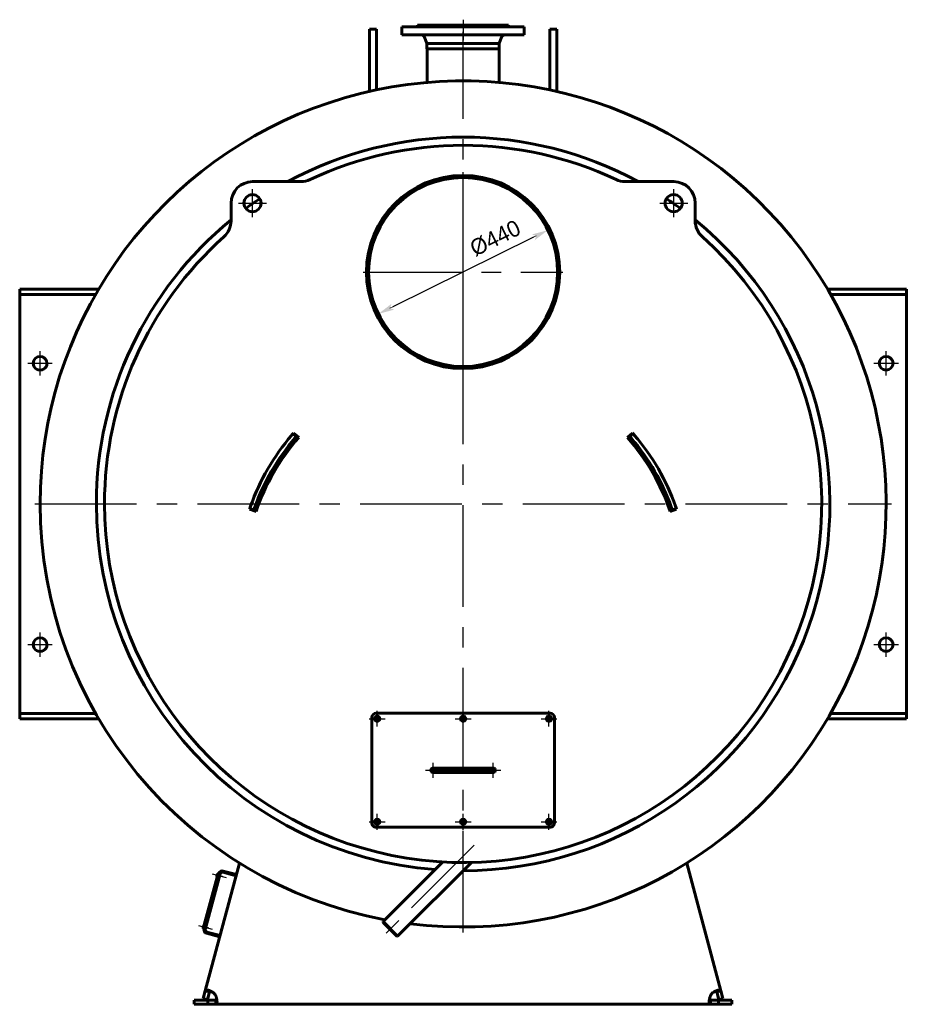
# Model space of a CAD drawing. Header units: millimetres. Extents: x 0 to 4976, y -187 to 841.
# Tile 5 of 6: x 3559 to 3839, y -152 to 154. Entities that reach past the tile are written whole.
import ezdxf

# ---------------------------------------------------------------- set-up
doc = ezdxf.new("R2010")
doc.units = ezdxf.units.MM
for name, pattern in [('CENTER_per1_scale0.029528', [1.5, 0.9375, -0.1875, 0.1875, -0.1875]), ('CENTER_per1_scale0.163386', [8.3, 5.1875, -1.0375, 1.0375, -1.0375]), ('CENTER_per1_scale0.196850', [10, 6.25, -1.25, 1.25, -1.25]), ('CENTER_per1_scale0.236220', [12, 7.5, -1.5, 1.5, -1.5]), ('CENTER_per1_scale0.393701', [20, 12.5, -2.5, 2.5, -2.5]), ('CENTER_per1_scale0.629921', [32, 20, -4, 4, -4]), ('CENTER_per1_scale0.787402', [40, 25, -5, 5, -5]), ('CENTER_per27_scale0.994347', [50.512821, 31.570513, -6.314103, 6.314103, -6.314103]), ('CENTER_per3_scale0.689565', [35.029906, 21.893691, -4.378738, 4.378738, -4.378738]), ('CENTER_per3_scale0.754593', [38.333333, 23.958333, -4.791667, 4.791667, -4.791667]), ('CENTER_per6_scale0.868930', [44.141667, 27.588542, -5.517708, 5.517708, -5.517708]), ('CENTER_per9_scale0.962380', [48.888889, 30.555556, -6.111111, 6.111111, -6.111111])]:
    doc.linetypes.add(name, pattern=pattern)
doc.styles.add('TextStyle_1', font='T-FLEX Type A.TTF', dxfattribs={"height": 5})
doc.dimstyles.new('DIM_ST_3', dxfattribs={"dimtxt": 5, "dimasz": 5, "dimexe": 0, "dimexo": 0, "dimgap": 1.25, "dimtad": 1, "dimlfac": 7.5, "dimrnd": 0.01, "dimdsep": 46, "dimtxsty": 'TextStyle_1', "dimblk": 'Arrow_3_C7_Status', "dimcen": 0.09, "dimclrd": 7, "dimclre": 7, "dimclrt": 7, "dimazin": 0, "dimtfac": 1, "dimtdec": 0, "dimtmove": 0, "dimatfit": 0, "dimldrblk": 'NONE', "dimfxl": 1, "dimtvp": 1, "dimtolj": 1, "dimarcsym": 0})

# ---------------------------------------------------------------- blocks, each defined once
blk = doc.blocks.new('Arrow_3_C7_Status')
at = {"color": 7, "linetype": 'Continuous', "lineweight": 0}
blk.add_line((-1, 0), (-0.8, 0), dxfattribs=at)
at = {"color": 7}
blk.add_solid([(-1, -0.2), (0, 0), (-0.8, 0), (-1, 0.2)], dxfattribs=at)
blk = doc.blocks.new('*D12')
at = {"color": 7, "lineweight": -2}
blk.add_line((21.82, 86.11), (-21.82, 64.56), dxfattribs=at)
at = {"layer": 'Defpoints', "color": 0}
for p in [(26.3, 88.32), (-21.82, 64.56)]:
    blk.add_point(p, dxfattribs=at)
at = {"color": 7, "lineweight": -2, "xscale": 5, "yscale": 5, "zscale": 5}
for p, rotation in [((26.3, 88.32), 26.2888685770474), ((-26.3, 62.34), 206.2888685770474)]:
    blk.add_blockref('Arrow_3_C7_Status', p, dxfattribs=dict(at, rotation=rotation))
at = {"color": 7, "insert": (9.99, 85.84), "char_height": 5, "attachment_point": 5, "rotation": 26.2889, "style": 'TextStyle_1'}
blk.add_mtext('\\A1;%%c440{\\H0.5x;\\S^ ;} ', dxfattribs=at)
blk = doc.blocks.new('_None')
blk = doc.blocks.new('Проекция_3')
at = {"color": 7, "linetype": 'CENTER_per1_scale0.029528', "lineweight": 25}
blk.add_line((0, 153.6667), (0, 150.1333), dxfattribs=at)
at = {"color": 7, "linetype": 'CENTER_per1_scale0.393701', "lineweight": 25}
blk.add_line((0, 153.2667), (0, 147.2667), dxfattribs=at)
at = {"color": 7, "linetype": 'Continuous', "lineweight": 60}
for p, q in [((-29.0667, 143.2075), (-29.0667, 150.7267)), ((-26.9333, 150.7267), (-29.0667, 150.7267)), ((-26.9333, 143.2075), (-26.9333, 150.7267)), ((-17.5537, 151.4667), (-19, 151.4667)), ((-19, 151.4667), (-19, 148.9333)), ((-19, 151.4667), (-19, 151.4667)), ((-19, 151.4667), (-19, 148.9333)), ((-17.5537, 151.4667), (19, 151.4667)), ((-13.2423, 151.6), (-14.3333, 151.6)), ((-14.3333, 151.6), (-14.3333, 151.4667)), ((-14.3333, 151.6), (-14.3333, 151.4667)), ((-14.3333, 151.6), (-14.3333, 151.6)), ((-13.0575, 152), (-14.1333, 152)), ((-14.1333, 152), (-14.1333, 151.8)), ((-14.1333, 152), (-14.1333, 152)), ((-14.1333, 152), (-14.1333, 151.8)), ((14.3333, 151.6), (-13.2423, 151.6)), ((14.1333, 152), (-13.0575, 152)), ((14.1333, 151.8), (14.1333, 152)), ((14.3333, 151.4667), (14.3333, 151.6)), ((19, 148.9333), (19, 151.4667)), ((26.9333, 143.2075), (26.9333, 150.7267)), ((29.0667, 150.7267), (26.9333, 150.7267)), ((29.0667, 143.2075), (29.0667, 150.7267)), ((-17.5537, 148.9333), (-19, 148.9333)), ((-19, 148.9333), (-19, 148.9333)), ((-17.5537, 148.9333), (19, 148.9333)), ((-11.9428, 148.2002), (-11.22, 146.2667)), ((-11.9428, 148.2002), (-11.22, 146.2667)), ((11.22, 146.2667), (11.9428, 148.2002)), ((-11.22, 146.2667), (-11.22, 144.6667)), ((-10.3659, 146.2667), (-11.22, 146.2667)), ((-11.22, 146.2667), (-11.22, 144.6667)), ((-11.22, 146.2667), (-11.22, 146.2667)), ((-10.3659, 144.6667), (-11.22, 144.6667)), ((-11.22, 144.6667), (-11.22, 144.6667)), ((-11.2, 134.1882), (-11.2, 144.6667)), ((-11.2, 134.1882), (-11.2, 144.6667)), ((11.22, 146.2667), (-10.3659, 146.2667)), ((11.22, 144.6667), (-10.3659, 144.6667)), ((11.2, 134.1883), (11.2, 144.6667)), ((11.22, 144.6667), (11.22, 146.2667)), ((-29.0667, 143.2075), (-29.0667, 131.4098)), ((-26.9333, 143.2075), (-26.9333, 131.8753)), ((26.9333, 143.2075), (26.9333, 131.8753)), ((29.0667, 143.2075), (29.0667, 131.4098)), ((-0.0026, 104.6667), (-0.0026, 105.3333)), ((0.0026, 104.6667), (0.0026, 105.3333)), ((-50.3543, 103.3833), (-65.3877, 103.3833)), ((65.3877, 103.3833), (50.3543, 103.3833)), ((-72.0544, 96.7167), (-72.0544, 91.2367)), ((72.0544, 91.2367), (72.0544, 96.7167)), ((-137.6667, 70), (-135.7264, 70)), ((-137.6667, 68.4), (-137.6667, 70)), ((-137.6667, 66.8), (-137.6667, 68.4)), ((-135.7264, 68.4), (-137.6667, 68.4)), ((-113.1548, 70), (-135.7264, 70)), ((-114.0823, 68.4), (-135.7264, 68.4)), ((113.1548, 70), (135.7264, 70)), ((114.0823, 68.4), (135.7264, 68.4)), ((135.7264, 70), (137.6667, 70)), ((137.6667, 68.4), (135.7264, 68.4)), ((137.6667, 70), (137.6667, 68.4)), ((137.6667, 66.8), (137.6667, 68.4)), ((-137.6667, -60.1333), (-137.6667, 66.8)), ((137.6667, 66.8), (137.6667, -60.1333)), ((-51.8089, 24.266), (-52.8149, 25.1411)), ((-51.0326, 23.9388), (-52.6368, 25.3451)), ((52.6368, 25.3451), (51.0326, 23.9388)), ((51.8089, 24.266), (52.8149, 25.1411)), ((-66.2812, 1.7123), (-64.2612, 1.0262)), ((-64.9328, 1.5348), (-66.1936, 1.9685)), ((64.2612, 1.0262), (66.2812, 1.7123)), ((64.9328, 1.5348), (66.1936, 1.9685)), ((-137.6667, -60.1333), (-137.6667, -61.7333)), ((137.6667, -60.1333), (137.6667, -61.7333)), ((-137.6667, -61.7333), (-135.7264, -61.7333)), ((-137.6667, -63.3333), (-137.6667, -61.7333)), ((-135.7264, -63.3333), (-137.6667, -63.3333)), ((-114.0823, -61.7333), (-135.7264, -61.7333)), ((-113.1548, -63.3333), (-135.7264, -63.3333)), ((-28.3333, -95.6667), (-28.3333, -63)), ((-27, -61.6667), (27, -61.6667)), ((28.3333, -63), (28.3333, -95.6667)), ((113.1548, -63.3333), (135.7264, -63.3333)), ((114.0823, -61.7333), (135.7264, -61.7333)), ((135.7264, -61.7333), (137.6667, -61.7333)), ((137.6667, -63.3333), (135.7264, -63.3333)), ((137.6667, -61.7333), (137.6667, -63.3333)), ((-7.6667, -78.6667), (-9.3333, -78.6667)), ((7.6667, -78.6667), (-7.6667, -78.6667)), ((9.3333, -78.6667), (7.6667, -78.6667)), ((-9.3333, -80), (-7.6667, -80)), ((-7.6667, -80), (7.6667, -80)), ((7.6667, -80), (9.3333, -80)), ((27, -97), (-27, -97)), ((-80.0338, -147.7807), (-69.4164, -108.1557)), ((-6.3446, -107.8191), (-24.843, -126.3175)), ((-20.3175, -130.843), (2.5548, -107.9707)), ((69.4164, -108.1557), (80.0338, -147.7807)), ((-76.0938, -111.4396), (-80.649, -128.4399)), ((-80.426, -128.6378), (-75.8017, -111.3799)), ((-80.3915, -128.509), (-75.8362, -111.5087)), ((-80.0396, -128.7413), (-75.4154, -111.4834)), ((-76.4392, -112.265), (-76.2563, -111.5825)), ((-76.3827, -112.363), (-76.344, -112.3734)), ((-76.1197, -111.5362), (-76.1583, -111.5259)), ((-75.8362, -111.5087), (-76.0938, -111.4396)), ((-75.6431, -112.3334), (-75.2568, -112.4369)), ((-75.1463, -112.0248), (-75.5327, -111.9213)), ((-75.2568, -112.4369), (-75.1463, -112.0248)), ((-74.5989, -111.012), (-70.4776, -112.1163)), ((-74.4953, -110.6256), (-70.3741, -111.7299)), ((-80.7184, -128.235), (-80.5355, -127.5524)), ((-80.6618, -128.333), (-80.6232, -128.3434)), ((-80.3988, -127.5062), (-80.4375, -127.4959)), ((-79.9223, -128.3034), (-79.5359, -128.4069)), ((-79.4255, -127.9948), (-79.8118, -127.8913)), ((-79.5359, -128.4069), (-79.4255, -127.9948)), ((-24.843, -126.3175), (-24.843, -126.5721)), ((-20.3175, -130.843), (-24.843, -126.3175)), ((-24.843, -126.5721), (-20.5721, -130.843)), ((-80.3915, -128.509), (-80.649, -128.4399)), ((-75.5504, -131.0484), (-79.6717, -129.9441)), ((-75.4469, -130.6621), (-79.5682, -129.5578)), ((-20.5721, -130.843), (-20.3175, -130.843)), ((-80.6801, -150.1928), (-80.0338, -147.7807)), ((-78.7459, -148.1257), (-80.0338, -147.7807)), ((-79.3922, -150.5379), (-78.7459, -148.1257)), ((-78.7453, -148.1235), (-78.7459, -148.1257)), ((78.7459, -148.1257), (80.0338, -147.7807)), ((78.7459, -148.1257), (79.3922, -150.5379)), ((80.0338, -147.7807), (80.6801, -150.1928)), ((-83.4667, -150.6667), (-79.2934, -150.6667)), ((-83.4667, -152), (-83.4667, -150.6667)), ((-83.4667, -152), (-79.2934, -152)), ((-79.3922, -150.5379), (-80.6801, -150.1928)), ((-79.2934, -150.6667), (-76.7962, -150.6667)), ((-79.2934, -150.6667), (-79.2934, -152)), ((-79.2934, -152), (-76.7962, -152)), ((-76.7962, -150.6667), (-76.7962, -152)), ((76.7962, -152), (-76.7962, -152)), ((76.7962, -150.6667), (79.2934, -150.6667)), ((76.7962, -150.6667), (76.7962, -152)), ((76.7962, -152), (79.2934, -152)), ((83.4667, -150.6667), (79.2934, -150.6667)), ((79.2934, -150.6667), (79.2934, -152)), ((83.4667, -152), (79.2934, -152)), ((79.3922, -150.5379), (80.6801, -150.1928)), ((83.4667, -150.6667), (83.4667, -152))]:
    blk.add_line(p, q, dxfattribs=at)
at = {"color": 7, "linetype": 'CENTER_per3_scale0.689565', "lineweight": 25}
blk.add_line((0, 132.5216), (0, 149.8669), dxfattribs=at)
at = {"color": 7, "linetype": 'CENTER_per27_scale0.994347', "lineweight": 25}
for p, q in [((0, -129.6667), (0, 136.3333)), ((-133, 3.3333), (133, 3.3333))]:
    blk.add_line(p, q, dxfattribs=at)
at = {"color": 7, "linetype": 'CENTER_per9_scale0.962380', "lineweight": 25}
for p, q in [((0, 44.3333), (0, 106.3333)), ((-31, 75.3333), (31, 75.3333))]:
    blk.add_line(p, q, dxfattribs=at)
at = {"color": 7, "linetype": 'CENTER_per1_scale0.787402', "lineweight": 25}
for p, q in [((-65.3877, 92.3833), (-65.3877, 101.05)), ((65.3877, 92.3833), (65.3877, 101.05)), ((-69.721, 96.7167), (-61.0544, 96.7167)), ((61.0544, 96.7167), (69.721, 96.7167))]:
    blk.add_line(p, q, dxfattribs=at)
at = {"color": 7, "linetype": 'CENTER_per1_scale0.629921', "lineweight": 25}
for p, q in [((-131.3333, 43.2), (-131.3333, 50.8)), ((131.3333, 43.2), (131.3333, 50.8)), ((-135.1333, 47), (-127.5333, 47)), ((127.5333, 47), (135.1333, 47)), ((-131.3333, -44.1333), (-131.3333, -36.5333)), ((131.3333, -44.1333), (131.3333, -36.5333)), ((-135.1333, -40.3333), (-127.5333, -40.3333)), ((127.5333, -40.3333), (135.1333, -40.3333))]:
    blk.add_line(p, q, dxfattribs=at)
at = {"color": 7, "linetype": 'CENTER_per1_scale0.236220', "lineweight": 25}
for p, q in [((-26.6667, -65.8), (-26.6667, -60.8667)), ((0, -65.8), (0, -60.8667)), ((26.6667, -65.8), (26.6667, -60.8667)), ((-29.1333, -63.3333), (-24.2, -63.3333)), ((-2.4667, -63.3333), (2.4667, -63.3333)), ((24.2, -63.3333), (29.1333, -63.3333)), ((-26.6667, -97.8), (-26.6667, -92.8667)), ((0, -97.8), (0, -92.8667)), ((26.6667, -97.8), (26.6667, -92.8667)), ((-29.1333, -95.3333), (-24.2, -95.3333)), ((-2.4667, -95.3333), (2.4667, -95.3333)), ((24.2, -95.3333), (29.1333, -95.3333))]:
    blk.add_line(p, q, dxfattribs=at)
at = {"color": 7, "linetype": 'CENTER_per1_scale0.196850', "lineweight": 25}
for p, q in [((-11.6667, -79.3333), (-7, -79.3333)), ((-9.3333, -81.6667), (-9.3333, -77)), ((7, -79.3333), (11.6667, -79.3333)), ((9.3333, -81.6667), (9.3333, -77))]:
    blk.add_line(p, q, dxfattribs=at)
at = {"color": 7, "linetype": 'CENTER_per3_scale0.754593', "lineweight": 25}
blk.add_line((-9.3333, -79.3333), (9.3333, -79.3333), dxfattribs=at)
at = {"color": 7, "linetype": 'CENTER_per6_scale0.868930', "lineweight": 25}
blk.add_line((3.4413, -102.5587), (-23.8861, -129.8861), dxfattribs=at)
at = {"color": 7, "linetype": 'CENTER_per1_scale0.163386', "lineweight": 25}
for p, q in [((-77.8804, -111.5131), (-73.5917, -112.6622)), ((-82.1595, -127.4831), (-77.8708, -128.6322))]:
    blk.add_line(p, q, dxfattribs=at)
at = {"color": 7, "lineweight": 60, "flags": 128}
for points in [[(-77.458, -148.4708), (-77.4692, -148.4625), (-77.5142, -148.4293), (-77.6053, -148.3645), (-77.6976, -148.3016), (-77.8154, -148.2252), (-77.9343, -148.1522), (-78.0535, -148.0827), (-78.1763, -148.015), (-78.2986, -147.9512), (-78.4198, -147.8915), (-78.5362, -147.8375), (-78.6507, -147.7876), (-78.7628, -147.7418), (-78.8755, -147.6991), (-78.985, -147.6609), (-79.0905, -147.6276), (-79.1848, -147.601), (-79.2753, -147.5786), (-79.3614, -147.5606), (-79.4455, -147.5467), (-79.5246, -147.5375), (-79.5985, -147.5332), (-79.6648, -147.5336), (-79.726, -147.5387), (-79.7819, -147.5484), (-79.8338, -147.5632), (-79.8801, -147.5831), (-79.9206, -147.608), (-79.959, -147.6415), (-79.9905, -147.6811), (-80.0155, -147.7277), (-80.0338, -147.7807)], [(-78.5236, -147.8434), (-78.5418, -147.8493), (-78.5799, -147.8682), (-78.6142, -147.8924), (-78.6465, -147.9235), (-78.6748, -147.9599), (-78.6998, -148.0022), (-78.721, -148.0494), (-78.7336, -148.0843), (-78.7447, -148.1213), (-78.7459, -148.1257)], [(-76.7962, -152), (-76.7448, -151.9966), (-76.6971, -151.9865), (-76.6531, -151.9693), (-76.6117, -151.9442), (-76.574, -151.9115), (-76.5401, -151.8712), (-76.511, -151.8249), (-76.4853, -151.7715), (-76.4632, -151.7111), (-76.444, -151.6416), (-76.4285, -151.5649), (-76.4167, -151.4814), (-76.4089, -151.3978), (-76.4043, -151.3086), (-76.4029, -151.2142), (-76.4047, -151.1119), (-76.4099, -151.0046), (-76.4185, -150.8928), (-76.4298, -150.7819), (-76.4442, -150.6674), (-76.4617, -150.55), (-76.4829, -150.4265), (-76.5075, -150.3005), (-76.5354, -150.1727), (-76.5685, -150.036), (-76.6054, -149.898), (-76.6461, -149.7596), (-76.692, -149.6168), (-76.742, -149.4745), (-76.7962, -149.3333)], [(76.7962, -149.3333), (76.7448, -149.4669), (76.6971, -149.6016), (76.6531, -149.7368), (76.6117, -149.8759), (76.574, -150.0146), (76.5401, -150.1522), (76.511, -150.2837), (76.4853, -150.4134), (76.4632, -150.5405), (76.444, -150.6686), (76.4285, -150.7931), (76.4167, -150.9134), (76.4089, -151.0212), (76.4043, -151.1248), (76.4029, -151.2236), (76.4047, -151.3202), (76.4099, -151.4113), (76.4185, -151.4965), (76.4298, -151.5723), (76.4442, -151.6423), (76.4617, -151.7063), (76.4829, -151.7656), (76.5075, -151.8184), (76.5354, -151.8644), (76.5685, -151.9057), (76.6054, -151.9395), (76.6461, -151.9657), (76.692, -151.9849), (76.742, -151.9962), (76.7962, -152)], [(80.0338, -147.7807), (80.0173, -147.7319), (79.9951, -147.6885), (79.9671, -147.6504), (79.9322, -147.6168), (79.8908, -147.5889), (79.8431, -147.5666), (79.7908, -147.5505), (79.7326, -147.5395), (79.6686, -147.5338), (79.5965, -147.5332), (79.5184, -147.5381), (79.4347, -147.5483), (79.3519, -147.5624), (79.2645, -147.5811), (79.173, -147.6041), (79.0747, -147.6324), (78.9723, -147.6652), (78.8666, -147.7023), (78.7624, -147.742), (78.6556, -147.7855), (78.5467, -147.8328), (78.4329, -147.8853), (78.3175, -147.9416), (78.2013, -148.0016), (78.0778, -148.069), (77.9541, -148.1404), (77.8309, -148.2155), (77.7049, -148.2968), (77.5803, -148.382), (77.458, -148.4708)], [(78.7459, -148.1257), (78.727, -148.0651), (78.7037, -148.0102), (78.6751, -147.9603), (78.641, -147.9175), (78.6022, -147.883), (78.5577, -147.8563), (78.5244, -147.8429)], [(-76.7962, -150.6667), (-76.7327, -150.6641), (-76.6736, -150.6558), (-76.6181, -150.641), (-76.5679, -150.6192), (-76.5245, -150.5907), (-76.4872, -150.5546), (-76.4657, -150.526)], [(76.4659, -150.5256), (76.4876, -150.555), (76.5173, -150.5847), (76.5519, -150.6099), (76.5904, -150.6302), (76.6356, -150.6466), (76.6848, -150.6579), (76.7387, -150.6645), (76.7962, -150.6667)]]:
    blk.add_lwpolyline(points, dxfattribs=at)
at = {"color": 7, "linetype": 'Continuous', "lineweight": 60}
for centre, radius in [((0, 75.3333), 29.3333), ((0, 75.3333), 29.3333), ((-65.3877, 96.7167), 2.6667), ((65.3877, 96.7167), 2.6667), ((131.3333, 47), 2.1333), ((131.3333, -40.3333), 2.1333), ((-26.6667, -63.3333), 0.6667), ((0, -63.3333), 0.6667), ((26.6667, -63.3333), 0.6667), ((-26.6667, -95.3333), 0.6667), ((0, -95.3333), 0.6667), ((26.6667, -95.3333), 0.6667)]:
    blk.add_circle(centre, radius, dxfattribs=at)
for centre, radius, start, end in [((-14.3333, 151.8), 0.2, 270, 0.000005), ((14.3333, 151.8), 0.2, 180, 270), ((-13.1917, 147.7333), 1.3333, 20.496222, 64.158067), ((13.1917, 147.7333), 1.3333, 115.841933, 159.503778), ((0, 3.3333), 131.3333, 262.808401, 180), ((0, 3.3333), 113.8667, 61.48105, 118.51895), ((0, 3.3333), 113.8667, 61.48105, 118.51895), ((0, 3.3333), 111.3333, 64.739711, 115.260289), ((-50.3543, 110.05), 6.6667, 270, 295.260289), ((0, 75.3333), 30, 180, 89.995), ((0, 75.3333), 30, 90.005, 180), ((0, 75.3333), 29.3333, 90.005, 180), ((0, 75.3333), 29.3333, 180, 89.995), ((50.3543, 110.05), 6.6667, 244.739711, 270), ((-65.3877, 96.7167), 6.6667, 90, 180), ((65.3877, 96.7167), 6.6667, 0.000003, 90), ((0, 3.3333), 113.8667, 123.66061, 126.33939), ((0, 3.3333), 113.8667, 123.66061, 126.33939), ((0, 3.3333), 113.8667, 53.66061, 56.33939), ((0, 3.3333), 113.8667, 53.66061, 56.33939), ((0, 3.3333), 113.8667, 129.256715, 180), ((0, 3.3333), 113.8667, 129.256715, 180), ((-78.721, 91.2367), 6.6667, 311.84575, 0.000005), ((0, 3.3333), 113.8667, 269.99605, 50.743285), ((0, 3.3333), 113.8667, 269.99605, 50.743285), ((78.721, 91.2367), 6.6667, 180, 228.15425), ((0, 3.3333), 111.3333, 180, 48.15425), ((0, 3.3333), 111.3333, 131.84575, 180), ((-131.3333, 47), 2.1333, 0, 179.999989), ((-131.3333, 47), 2.1333, 179.999989, 0), ((0, -20.8), 70, 139.532502, 160.467498), ((0, -20.8), 70, 138.981581, 139.532502), ((0, -20.8), 70, 139.467856, 139.532502), ((0, -20.8), 70, 138.759935, 139.466506), ((0, -20.8), 70, 40.467498, 41.240065), ((0, -20.8), 70, 40.467498, 41.018419), ((0, -20.8), 70, 19.532502, 40.467498), ((0, -20.8), 68.6667, 139.532502, 160.467498), ((0, -20.8), 67.8667, 138.759935, 161.240065), ((0, -20.8), 68.6667, 138.981581, 139.532502), ((0, -20.8), 67.8667, 18.759935, 41.240065), ((0, -20.8), 68.6667, 40.467498, 41.018419), ((0, -20.8), 68.6667, 19.532502, 40.467498), ((0, 3.3333), 131.3333, 180, 259.353137), ((0, 3.3333), 113.8667, 180, 265.605866), ((0, 3.3333), 113.8667, 180, 265.605866), ((0, -20.8), 70, 160.467498, 161.240065), ((0, -20.8), 70, 160.467498, 161.018419), ((0, -20.8), 68.6667, 160.467498, 161.018419), ((0, -20.8), 68.6667, 18.981581, 19.532502), ((0, -20.8), 70, 18.981581, 19.532502), ((0, -20.8), 70, 19.467856, 19.532502), ((0, -20.8), 70, 18.759935, 19.466506), ((-131.3333, -40.3333), 2.1333, 0, 179.999989), ((-131.3333, -40.3333), 2.1333, 179.999989, 0), ((-27, -63), 1.3333, 90, 179.999995), ((-26.6667, -63.3333), 0.8, 270, 179.999995), ((-26.6667, -63.3333), 0.8, 179.999995, 270), ((0, -63.3333), 0.8, 270, 179.999999), ((0, -63.3333), 0.8, 179.999999, 270), ((26.6667, -63.3333), 0.8, 270, 180), ((26.6667, -63.3333), 0.8, 180, 270), ((27, -63), 1.3333, 0.000005, 90), ((-9.3333, -79.3333), 0.6667, 90, 180), ((-9.3333, -79.3333), 0.6667, 180, 270), ((9.3333, -79.3333), 0.6667, 0.000002, 90), ((9.3333, -79.3333), 0.6667, 270, 0.000002), ((-26.6667, -95.3333), 0.8, 270, 179.999995), ((0, -95.3333), 0.8, 270, 180), ((26.6667, -95.3333), 0.8, 270, 180), ((-27, -95.6667), 1.3333, 179.999998, 270), ((-26.6667, -95.3333), 0.8, 179.999995, 270), ((0, -95.3333), 0.8, 180, 270), ((26.6667, -95.3333), 0.8, 180, 270), ((27, -95.6667), 1.3333, 270, 0.000005), ((-76.3619, -112.2858), 0.08, 165, 255), ((-76.179, -111.6032), 0.08, 75, 165), ((-74.7714, -111.656), 1.0667, 75, 165), ((-74.7714, -111.656), 0.6667, 75, 165), ((-80.6411, -128.2557), 0.08, 165, 255), ((-80.4582, -127.5731), 0.08, 75, 165), ((-79.3956, -128.9138), 1.0667, 165, 255), ((-79.3956, -128.9138), 0.6667, 165, 255), ((-79.7362, -150.9041), 3.3333, 28.114746, 46.885254), ((79.7362, -150.9041), 3.3333, 133.114746, 151.885254)]:
    blk.add_arc(centre, radius, start, end, dxfattribs=at)
dim = blk.add_diameter_dim_2p(p1=(-26.2995, 62.3417), p2=(26.2995, 88.325), text='<>{\\H0.5x;\\S^ ;} ', dimstyle='DIM_ST_3')
dim.commit()
dim.dimension.update_dxf_attribs({"geometry": '*D12', "text_midpoint": (11.6464, 82.4807), "dimtype": 163})

msp = doc.modelspace()

# ---------------------------------------------------------------- block references
msp.add_blockref('Проекция_3', (3696.95, 0))

doc.saveas('drawing.dxf')
